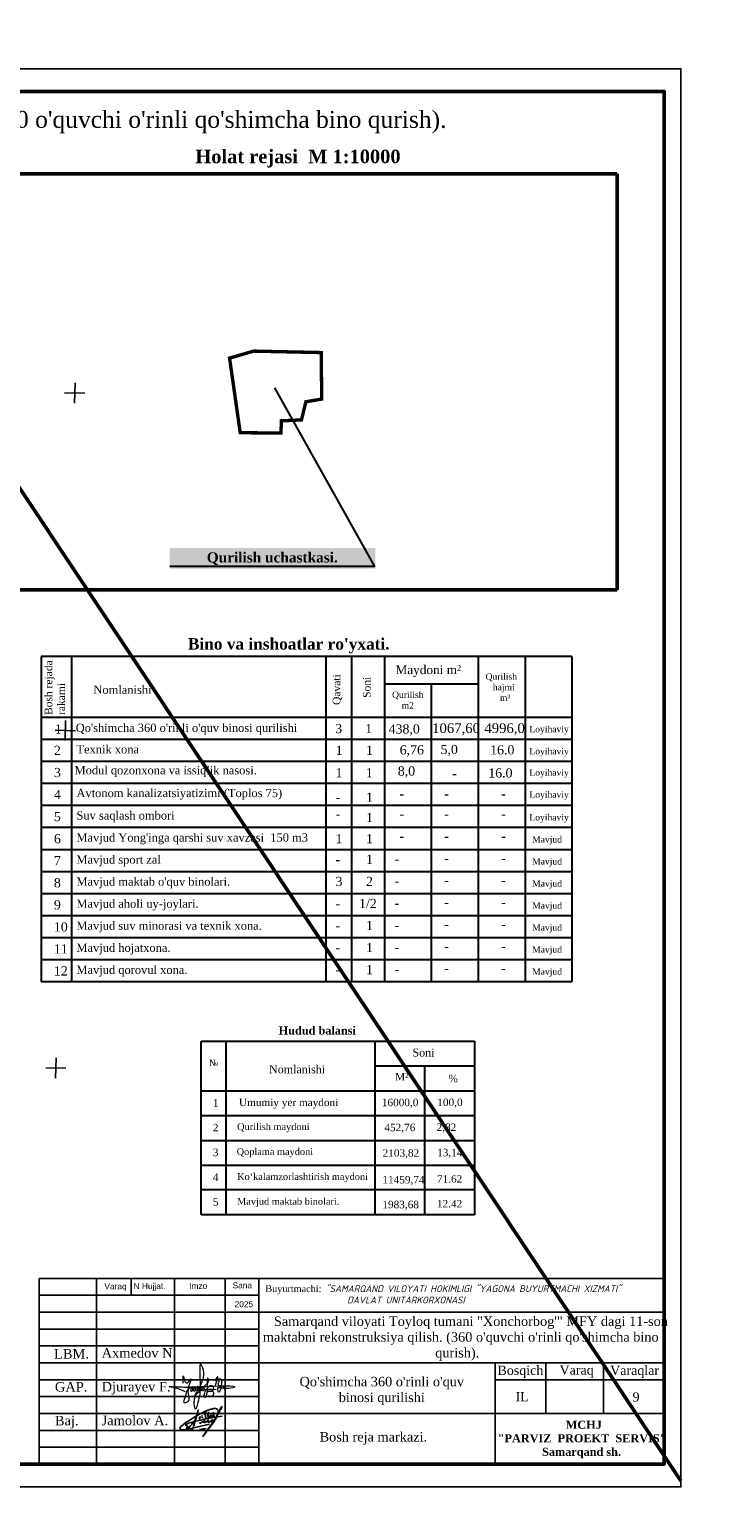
# Model space of a CAD drawing. Header units: millimetres. Extents: x -257011 to 237647566, y 2784933 to 6706507.
# Tile 225 of 256: x 9833705 to 9936959, y 5326125 to 5541990. Entities that reach past the tile are written whole.
import ezdxf

# ---------------------------------------------------------------- set-up
doc = ezdxf.new("R2010")
doc.units = ezdxf.units.MM
doc.header["$LTSCALE"] = 1000
doc.linetypes.add('ACAD_ISO02W100', pattern=[15, 12, -3])
for name, color, linetype in [('(001) Сетка', 92, 'Continuous'), ('(002) Рамка', 7, 'Continuous'), ('(040) Ограда', 7, 'Continuous')]:
    doc.layers.add(name, color=color, linetype=linetype)
doc.layers.add('Та', color=250, linetype='Continuous', lineweight=25)
doc.layers.add('Ф А С А Д', color=250, linetype='Continuous', lineweight=15)
doc.styles.add('arial', font='arial.ttf', dxfattribs={"height": 300})
doc.styles.add('Roman', font='romans')
doc.styles.get("Standard").update_dxf_attribs({"font": 'ARIALN.TTF'})
doc.styles.add('WMF-Times New Roman0', font='times.ttf')
doc.linetypes.add('KANALIS_K', pattern='A,1,["<",Standard,S=1.8,R=0,X=-0.9,Y=-0.9],3,-1,["К",Standard,S=1.8,R=0,X=-0.9,Y=-0.9],-1,10', length=16)
picture_1 = doc.add_image_def('image6.png', size_in_pixel=(1429, 926))

# ---------------------------------------------------------------- blocks, each defined once
blk = doc.blocks.new('Setka')
at = {"layer": '(001) Сетка'}
for p, q in [((-1.5, 0), (1.5, 0)), ((0, 1.5), (0, -1.5))]:
    blk.add_line(p, q, dxfattribs=at)
blk = doc.blocks.new('kjvklglhl')
at = {"layer": '(001) Сетка'}
for p in [(439.82, 524.81), (439.82, 474.81), (439.82, 424.81)]:
    blk.add_blockref('Setka', p, dxfattribs=at)
blk = doc.blocks.new('rgsxhy')
at = {"color": 5, "lineweight": 0}
for points in [[(30159764, 9369979), (30160813, 9371961), (30161022, 9373086), (30160642, 9374202), (30160529, 9371279), (30160129, 9368855), (30159952, 9368321), (30159766, 9369571), (30162641, 9370909)], [(30158604, 9370613), (30157190, 9371107), (30156449, 9371260), (30157795, 9371248), (30158983, 9371230), (30160506, 9371280), (30164964, 9371184), (30162988, 9371384), (30162918, 9371683), (30163073, 9372004)], [(30158267, 9371725), (30158292, 9372259), (30158313, 9372715), (30158693, 9371762), (30159294, 9372267), (30158930, 9370820), (30158827, 9369247), (30158463, 9369143), (30158559, 9369856), (30159235, 9371184), (30159510, 9371288), (30159540, 9370947), (30159450, 9370679), (30159339, 9370650), (30159361, 9370924), (30159747, 9371281), (30159933, 9371214), (30159918, 9370984), (30159866, 9370709), (30159740, 9370650), (30159740, 9370910), (30160119, 9371295), (30160364, 9371221), (30160282, 9370791), (30160134, 9370702), (30160156, 9370902), (30160253, 9371169), (30160416, 9371266), (30160624, 9371251), (30160631, 9370947), (30160520, 9370739), (30160416, 9370746), (30160527, 9370999), (30160698, 9371199), (30160869, 9371251), (30161010, 9371117), (30161025, 9370828), (30160854, 9370717), (30160832, 9370976), (30160958, 9371184), (30161196, 9371429), (30161627, 9371986), (30161567, 9372349), (30161322, 9370056), (30161196, 9369857), (30161032, 9369926), (30161078, 9370217), (30161143, 9370464), (30161478, 9371132), (30161961, 9371429), (30162250, 9371221), (30162198, 9370761), (30161687, 9370666), (30161515, 9370590), (30161433, 9370590), (30162154, 9370635), (30162280, 9370516), (30162243, 9370197), (30162028, 9370012), (30161575, 9370012), (30161352, 9370012), (30161322, 9370071)], [(30162509, 9371311), (30162778, 9372539), (30162525, 9372058), (30163079, 9372349), (30162934, 9370564), (30162934, 9371149), (30163657, 9371231), (30163688, 9371396), (30163665, 9371051), (30163845, 9371089), (30163853, 9371329), (30163830, 9370556)]]:
    blk.add_spline(points, degree=3, dxfattribs=at)
blk = doc.blocks.new('nerbgbdtbugbd')
at = {"color": 5, "lineweight": -2}
for points in [[(1301441, -912503, 0.3871926), (1301421, -912608, 0.2468693), (1301462, -912624, 0.1075122), (1301553, -912598, 0.0377408), (1301616, -912557, 0.0432293), (1301738, -912461), (1301856, -912351), (1302009, -912205, 0.002873), (1302157, -912056, 0.0304903), (1302203, -911998, 0.1126937), (1302215, -911961, 0.6840545), (1302174, -911935, 0.0660715), (1302090, -912059, 0.0451978), (1302060, -912132, 0.0768236), (1302054, -912193, 0.068235), (1302080, -912319, 0.2986132), (1302177, -912367, 0.1038757), (1302374, -912300, 0.0290696), (1302528, -912180), (1302675, -912025), (1302798, -911893, 0.130527), (1302852, -911776, 0.0388963), (1302856, -911737, 0.7618556), (1302821, -911725, 0.0798394), (1302802, -911765, 0.0359534), (1302781, -911857, 0.0455744), (1302785, -912031, 0.0426923), (1302803, -912110, 0.3891518), (1302905, -912166, 0.1102897), (1303059, -912099), (1303140, -912029), (1303382, -911802, 0.0334276), (1303470, -911703, 0.0129551), (1303533, -911618, 0.1437243), (1303546, -911557, 0.5877061), (1303484, -911539, 0.0594709), (1303438, -911594, 0.0548384), (1303384, -911702, 0.0606455), (1303353, -911805, 0.0833859), (1303355, -911933, 0.5059841), (1303421, -911960, 0.0746594), (1303641, -911789, 0.0267645), (1303917, -911449, 0.0698425), (1304268, -910626), (1304769, -908938, 0.0913119), (1304777, -908873, 0.6479054), (1304724, -908855, 0.1300148), (1304701, -908893), (1304249, -910540), (1303723, -912034), (1303358, -912864), (1302937, -913765), (1302456, -914865), (1303556, -912632, 0.020305), (1304025, -911521, 0.0510054), (1304177, -910920), (1304280, -910177, 0.0500611), (1304304, -909917, 0.075905), (1304266, -909734, 0.060269), (1304163, -909581, 0.2197754), (1303878, -909436, 0.0807361), (1303465, -909486, 0.0249845), (1303180, -909596, 0.0130385), (1302610, -909917, 0.0239045), (1301788, -910451), (1301162, -910954), (1300713, -911334), (1300164, -911838), (1299536, -912438), (1298972, -913021), (1298525, -913523), (1298224, -913914), (1298110, -914126), (1298090, -914220), (1298104, -914298), (1298155, -914383), (1298291, -914454), (1298501, -914462), (1298825, -914389), (1299321, -914187), (1300019, -913880), (1300989, -913450), (1303222, -912415)], [(1299333, -913786, 0.1774898), (1299290, -913897, 0.0505623), (1299288, -913979, 0.3670195), (1299369, -914060, 0.2132882), (1299452, -914018), (1299738, -913626, 0.0414268), (1300104, -913056), (1300352, -912576, 0.0300362), (1300605, -911758), (1300675, -910352), (1300613, -912033), (1300547, -912628), (1300477, -913257), (1300442, -913499), (1300421, -913685, -0.0299546), (1300383, -913939, -0.3083385), (1300235, -914061, -0.0928663), (1300150, -914038), (1299994, -913962), (1298975, -913460, -0.0731209), (1299122, -913299, -0.0362342), (1299439, -913069), (1299863, -912836), (1300474, -912500), (1301923, -911834), (1302701, -911477), (1303596, -911130), (1304048, -910967), (1305142, -910571)], [(1301318, -911619, 0.250229), (1301354, -911511, 0.4506148), (1301272, -911473, 0.5095488), (1301192, -911723), (1301276, -911779, -0.1747015), (1301313, -911832, -0.1814843), (1301299, -911884, -0.1121061), (1301133, -912001)], [(1302164, -911013), (1302123, -910754), (1302096, -910485), (1302088, -910377, 0.9456908), (1301953, -910398, 0.0931758), (1302006, -910763, 0.0597217), (1302186, -911157, -0.0340946), (1302225, -911288, 0.0218114), (1302266, -911544, 0.4516555), (1302407, -911600), (1302580, -911477)], [(1302632, -911206), (1302686, -910890, 0.0310101), (1302691, -910593, 0.0209508), (1302677, -910448, 0.2567522), (1302634, -910391, 0.3121151), (1302582, -910404, 0.0952627), (1302548, -910463, 0.0920883), (1302520, -910679, 0.0708045), (1302568, -910903), (1302690, -911214), (1302722, -911299, 0.1825801), (1302776, -911369, 0.4802348), (1302848, -911325, 0.0467012), (1302849, -911244, 0.1708854), (1302782, -911111, 0.1795677), (1302714, -911101, 0.274631), (1302670, -911163)], [(1303084, -911166), (1303158, -911060, 0.0403562), (1303221, -910954, 0.2285131), (1303216, -910835, 0.1998977), (1303176, -910809, 0.2428565), (1303076, -910850, 0.1216605), (1303030, -910969, 0.1264383), (1303060, -911097, 0.1064961), (1303128, -911174, 0.1201125), (1303186, -911200, 0.0807957), (1303282, -911200, 0.1696912), (1303389, -911132)], [(1303717, -910580), (1303523, -910848), (1303649, -910833, -0.1393412), (1303753, -910882, -0.0645393), (1303854, -911024)], [(1301637, -913772, -0.0551579), (1302758, -913351)]]:
    blk.add_lwpolyline(points, format="xyb", dxfattribs=at)
for points in [[(1301582, -911114), (1301593, -911148)], [(1301653, -911366), (1301732, -911665)], [(1303439, -910141), (1303554, -911111)]]:
    blk.add_lwpolyline(points, dxfattribs=at)
blk = doc.blocks.new('dhyjfyuk')
for p, q in [((4383414, -1184524), (4383414, -1212024)), ((4475914, -1184524), (4383414, -1184524)), ((4391914, -1184524), (4391914, -1212024)), ((4397013, -1184524), (4397013, -1187024)), ((4403414, -1184524), (4403414, -1212024)), ((4410914, -1184524), (4410914, -1212024)), ((4415914, -1184524), (4415914, -1212024)), ((4475914, -1212024), (4475914, -1184524)), ((4415914, -1187024), (4383414, -1187024)), ((4415914, -1189524), (4383414, -1189524)), ((4415914, -1189524), (4475914, -1189524)), ((4415914, -1192024), (4383414, -1192024)), ((4415914, -1194524), (4383414, -1194524)), ((4383414, -1197024), (4475914, -1197024)), ((4450914, -1212024), (4450914, -1197024)), ((4458414, -1204524), (4458414, -1197024)), ((4466914, -1204524), (4466914, -1197024)), ((4383414, -1199524), (4415914, -1199524)), ((4450914, -1199524), (4475914, -1199524)), ((4383414, -1202024), (4415914, -1202024)), ((4383414, -1204524), (4475914, -1204524)), ((4383414, -1207024), (4415914, -1207024)), ((4383414, -1209524), (4415914, -1209524))]:
    blk.add_line(p, q)
at = {"lineweight": 9, "xscale": 1.125175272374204, "yscale": 1.125175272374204, "zscale": 1.125175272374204}
blk.add_blockref('rgsxhy', (-29528647, -11744878), dxfattribs=at)
at = {"color": 5, "lineweight": 25, "xscale": 0.8159673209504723, "yscale": 0.8159673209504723, "zscale": 0.8159673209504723, "rotation": 348.2281006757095}
blk.add_blockref('nerbgbdtbugbd', (3519502, -260297, -611), dxfattribs=at)
at = {"linetype": 'ACAD_ISO02W100', "lineweight": 5, "ltscale": 70, "char_height": 883.9, "attachment_point": 1, "style": 'arial'}
for s, insert in [('Sana', (4412025, -1185111)), ('Varaq', (4393061, -1185254)), ('N Hujjat.', (4397374, -1185220)), ('Imzo', (4405607, -1185185)), ('2025', (4412332, -1187897))]:
    blk.add_mtext(s, dxfattribs=dict(at, insert=insert))
at = {"style": 'WMF-Times New Roman0'}
for s, insert, char_height, width, attachment_point in [('Buyurtmachi:{\\fISOCPEUR|b0|i1|c204|p34; "SAMARQAND VILOYATI HOKIMLIGI "YAGONA\\fISOCPEUR|b0|i1|c0|p34; \\fISOCPEUR|b0|i1|c204|p34;BUYURTMACHI XIZMATI" \\fISOCPEUR|b0|i1|c0|p34;\\P                   \\fISOCPEUR|b0|i1|c204|p34;DAVLAT UNITARKORXONASI}', (4416879, -1186878, 105406), 1000, 59035.39, 4), ('\\pi3453.25486;Samarqand viloyati Toyloq tumani "Хоnсhоrbоg\'" МFY dagi 11-son \\P\\pi1816.32378;maktabni rekonstruksiya qilish. (360 o\'quvchi o\'rinli qo\'shimcha bino \\P\\pi27327.21058;qurish).', (4414694, -1193420), 1400, 60812.6, 4), ('Axmedov N.', (4392650, -1194845), 1414.3, 17081.22, 1), ('Djurayev F.', (4392650, -1199845), 1414.29, 17081.22, 1), ("\\pt12184.088;Qo'shimcha 360 o'rinli o'quv binosi qurilishi", (4434117, -1199099), 1400, 29815.79, 2), ('Jamolov A.', (4392650, -1204845), 1414.3, 17081.22, 1), ('\\pi12888.864;{\\fTimes New Roman|b1|i0|c204|p18;\\C0;MCHJ\\P\\pi2815.884;"PARVIZ  PROEKT  SERVIS"\\P\\pi9383.364;Samarqand sh.\\C256; }', (4448452, -1205594), 1200, 29788.7, 1)]:
    blk.add_mtext(s, dxfattribs=dict(at, insert=insert, char_height=char_height, width=width, attachment_point=attachment_point))
at = {"width": 6256.98, "attachment_point": 1}
for s, insert, char_height in [('{\\fTimes New Roman|b0|i0|c204|p18;\\C1;LBM.}', (4385613, -1194981), 1414.29), ('{\\fTimes New Roman|b0|i0|c204|p18;Bosqich}', (4451239, -1197449), 1370.37), ('{\\fTimes New Roman|b0|i0|c204|p18;Varaq}', (4460421, -1197383), 1370.37), ('{\\fTimes New Roman|b0|i0|c204|p18;Varaqlar}', (4467912, -1197449), 1370.37), ('{\\fTimes New Roman|b0|i0|c0|p18;\\C1;GAP\\fTimes New Roman|b0|i0|c204|p18;.}', (4385736, -1199872), 1414.29), ('{\\fTimes New Roman|b0|i0|c204|p18;IL}', (4453907, -1201350), 1370.37), ('{\\fTimes New Roman|b0|i0|c0|p18;9}', (4471227, -1201380), 1370.37), ('{\\fTimes New Roman|b0|i0|c204|p18;\\C1;Baj.}', (4385736, -1204872), 1414.29)]:
    blk.add_mtext(s, dxfattribs=dict(at, insert=insert, char_height=char_height))

msp = doc.modelspace()

# ---------------------------------------------------------------- hatches: boundary and pattern name
at = {"layer": '(040) Ограда', "linetype": 'KANALIS_K', "ltscale": 1000}
h = msp.add_hatch(color=256, dxfattribs=at)
h.set_gradient(color1=(255, 255, 255), tint=0.41, name='INVSPHERICAL')
h.paths.add_polyline_path([(9854506.662, 5462092.263), (9884942.657, 5462092.263), (9884942.657, 5465141.535), (9854506.662, 5465141.535)])

# ---------------------------------------------------------------- linework, layer by layer
at = {"layer": '(002) Рамка', "color": 1, "lineweight": 50, "ltscale": 1000, "const_width": 500}
msp.add_lwpolyline([(9866934.514, 5494310.292), (9863361.981, 5493278.967), (9864939.731, 5482225.398), (9870962.501, 5482183.043), (9871040.558, 5483988.734), (9874000.52, 5484123.094), (9874660.014, 5486809.327), (9877001.416, 5487213.152), (9876928.33, 5494097.23), (9866934.514, 5494310.292)], dxfattribs=at)
at = {"lineweight": 50, "ltscale": 1000}
msp.add_line((9645617.687, 5754348.678), (9930171.567, 5327008.432), dxfattribs=at)
at = {"lineweight": 30}
for p, q in [((9914026.57, 5449111.454), (9835468.176, 5449111.454)), ((9835468.176, 5449111.454), (9835468.176, 5400887.157)), ((9839987.519, 5449111.454), (9839987.519, 5400887.157)), ((9877599.883, 5449111.454), (9877599.883, 5436807.302)), ((9881397.512, 5449111.454), (9881397.512, 5400887.157)), ((9886285.226, 5449111.454), (9886285.226, 5400887.157)), ((9900155.898, 5449111.454), (9900155.898, 5400887.157)), ((9907091.234, 5449111.454), (9907091.234, 5400887.157)), ((9914026.57, 5449111.454), (9914026.57, 5400887.157)), ((9886285.226, 5445025.103), (9900155.898, 5445025.103)), ((9893220.562, 5445025.103), (9893220.562, 5400887.157)), ((9914026.57, 5440072.77), (9835468.176, 5440072.77)), ((9914026.57, 5436807.302), (9835468.176, 5436807.302)), ((9877599.883, 5436807.302), (9877599.883, 5400887.157)), ((9914026.57, 5433541.834), (9835468.176, 5433541.834)), ((9914026.57, 5430276.366), (9835468.176, 5430276.366)), ((9914026.57, 5427010.899), (9835468.176, 5427010.899)), ((9914026.57, 5423745.431), (9835468.176, 5423745.431)), ((9914026.57, 5420479.963), (9835468.176, 5420479.963)), ((9914026.57, 5417214.495), (9835468.176, 5417214.495)), ((9914026.57, 5413949.028), (9835468.176, 5413949.028)), ((9914026.57, 5410683.56), (9835468.176, 5410683.56)), ((9914026.57, 5407418.092), (9835468.176, 5407418.092)), ((9914026.57, 5404152.625), (9835468.176, 5404152.625)), ((9914026.57, 5400887.157), (9835468.176, 5400887.157))]:
    msp.add_line(p, q, dxfattribs=at)
at = {"layer": 'Defpoints', "color": 6}
msp.add_lwpolyline([(9781671.567, 5536124.504), (9781671.567, 5326124.504), (9930171.567, 5326124.504), (9930171.567, 5536124.504)], close=True, dxfattribs=at)
at = {"layer": 'Та', "lineweight": 30}
for p, q in [((9859181.923, 5392132.518), (9899590.768, 5392132.518)), ((9859181.923, 5366417.799), (9859181.923, 5392132.518)), ((9862855.455, 5366417.799), (9862855.455, 5392132.518)), ((9884896.643, 5366417.799), (9884896.643, 5392132.518)), ((9899590.768, 5392132.518), (9899590.768, 5366417.799)), ((9884896.643, 5388458.987), (9899590.768, 5388458.987)), ((9892243.705, 5366417.799), (9892243.705, 5388458.987)), ((9859181.923, 5384785.455), (9899590.768, 5384785.455)), ((9859181.923, 5381111.924), (9899590.768, 5381111.924)), ((9859181.923, 5377438.393), (9899590.768, 5377438.393)), ((9859181.923, 5373764.861), (9899590.768, 5373764.861)), ((9899590.768, 5370091.33), (9859181.923, 5370091.33)), ((9899590.768, 5366417.799), (9859181.923, 5366417.799))]:
    msp.add_line(p, q, dxfattribs=at)
msp.add_lwpolyline([(9869990.748, 5488865.504), (9884820.472, 5462400.949), (9854506.662, 5462400.949)], dxfattribs=at)
at = {"layer": 'Ф А С А Д', "color": 5, "lineweight": 50}
msp.add_lwpolyline([(9645617.687, 5329487.386), (9927692.613, 5329487.386), (9927692.613, 5532761.621), (9645617.687, 5532761.621)], close=True, dxfattribs=at)

# ---------------------------------------------------------------- block references
at = {"layer": '(002) Рамка', "lineweight": 50}
msp.add_blockref('dhyjfyuk', (5451778.468, 6541511.679), dxfattribs=at)
at = {"lineweight": 5, "xscale": 999.9999999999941, "yscale": 999.9999999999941, "zscale": 999.9999999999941, "rotation": 358.3893224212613}
msp.add_blockref('kjvklglhl', (9386059.538, 4975868.643), dxfattribs=at)

# ---------------------------------------------------------------- texts
at = {"attachment_point": 4}
for s, insert, char_height, width, style in [('\\pi5289.225;Samarqand viloyati Toyloq tumani "Хоnсhоrbоg\'" МFY dagi 11-son maktabni rekonstruksiya qilish. (360 o\'quvchi o\'rinli qo\'shimcha bino qurish).', (9667906.093, 5528213.034), 2500, 224024.15487, 'WMF-Times New Roman0'), ('\\pi11644.41958;Samarqand viloyati Toyloq tumani "Хоnсhоrbоg\'" МFY dagi 11-son maktabni rekonstruksiya qilish. \\P\\pi65259.19351;(360 o\'quvchi o\'rinli qo\'shimcha bino qurish).', (9231058.377, 5373609.91), 3500, 224024.15487, 'WMF-Times New Roman0'), ('\\pi18148.64809,t23754.26974,93492.78231;{\\fArial|b0|i0|c0|p34;2.^I \\fArial|b0|i0|c204|p34;Qurilish belgilangan "A" nuqtasidan amalga oshiriladi.}', (9654250.444, 5345925.638), 1484.641859, 79822.57247, 'Roman')]:
    msp.add_mtext(s, dxfattribs=dict(at, insert=insert, char_height=char_height, width=width, style=style))
at = {"insert": (9873487.433, 5524142.41), "char_height": 2000, "width": 64130.12618, "attachment_point": 2}
msp.add_mtext('{\\fTimes New Roman|b1|i0|c0|p18;Holat rejasi  M 1:10000}', dxfattribs=at)
at = {"color": 0, "insert": (9859991.193, 5464513.098), "char_height": 1500, "width": 49520.09265, "attachment_point": 1}
msp.add_mtext('{\\fTimes New Roman|b1|i0|c204|p18;Qurilish uchastkasi.}', dxfattribs=at)
at = {"lineweight": 30, "insert": (9872119.696, 5451805.33), "char_height": 1881.80119, "width": 64772.33946, "attachment_point": 2}
msp.add_mtext("{\\fTimes New Roman|b1|i0|c204|p18;\\H0.9x;Bino va inshoatlar ro'yxati.\\P\\H1.11111x;                         }", dxfattribs=at)
at = {"color": 7, "lineweight": 30}
for s, insert, char_height, width, attachment_point in [('{\\fTimes New Roman|b0|i0|c204|p18;\\C256;Maydoni m²}', (9887917.307, 5447779.921), 1300.74342, 10115.91176, 1), ('\\pi2351.83787;{\\fTimes New Roman|b0|i0|c204|p18;\\C256;Qurilish         \\P\\pi2708.16847;  hajmi\\P\\pi3422.97631;   m³}', (9898904.831, 5446587.117), 939.4258, 8914.89017, 1), ('{\\fTimes New Roman|b0|i0|c204|p18;\\C256;Qurilish\\P    m2}', (9887411.92, 5443892.222), 939.4258, 8914.89017, 1), ('{\\fTimes New Roman|b0|i0|c0|p18;\\C256;Loyihaviy}', (9907738.798, 5438808.312), 939.4258, 8914.89017, 1), ('{\\fTimes New Roman|b0|i0|c0|p18;\\C256;Loyihaviy}', (9907738.798, 5435542.845), 939.4258, 8914.89017, 1), ('{\\fTimes New Roman|b0|i0|c0|p18;\\C256;Loyihaviy}', (9907738.798, 5431135.437), 939.4258, 8914.89017, 7), ('{\\fTimes New Roman|b0|i0|c0|p18;\\C256;Loyihaviy}', (9907738.798, 5427869.969), 939.4258, 8914.89017, 7), ('{\\fTimes New Roman|b0|i0|c0|p18;\\C256;Loyihaviy}', (9907738.798, 5425746.441), 939.4258, 8914.89017, 1), ('{\\fTimes New Roman|b0|i0|c0|p18;\\C256;Mavjud}', (9908149.319, 5422480.974), 939.4258, 8914.89017, 1), ('{\\fTimes New Roman|b0|i0|c0|p18;\\C256;Mavjud}', (9908149.319, 5419215.506), 939.4258, 8914.89017, 1), ('{\\fTimes New Roman|b0|i0|c0|p18;\\C256;Mavjud}', (9908149.319, 5415950.038), 939.4258, 8914.89017, 1), ('{\\fTimes New Roman|b0|i0|c0|p18;\\C256;Mavjud}', (9908149.319, 5412684.571), 939.4258, 8914.89017, 1), ('{\\fTimes New Roman|b0|i0|c0|p18;\\C256;Mavjud}', (9908149.319, 5409419.103), 939.4258, 8914.89017, 1), ('{\\fTimes New Roman|b0|i0|c0|p18;\\C256;Mavjud}', (9908149.319, 5406153.635), 939.4258, 8914.89017, 1), ('{\\fTimes New Roman|b0|i0|c0|p18;\\C256;Mavjud}', (9908149.319, 5402888.167), 939.4258, 8914.89017, 1)]:
    msp.add_mtext(s, dxfattribs=dict(at, insert=insert, char_height=char_height, width=width, attachment_point=attachment_point))
at = {"insert": (9884643.469, 5333303.169), "char_height": 1400, "attachment_point": 5}
msp.add_mtext('{\\fTimes New Roman|b0|i0|c204|p18;Bosh reja markazi\\fTimes New Roman|b0|i0|c0|p18;.}', dxfattribs=at)
at = {"layer": 'Та', "lineweight": 30, "char_height": 1129.83562, "width": 11414.90436, "attachment_point": 1, "rotation": 90}
for s, insert in [('{\\fTimes New Roman|b0|i0|c204|p18;Bosh rejada rakami}', (9835995.855, 5440423.222)), ('{\\fTimes New Roman|b0|i0|c204|p18;Qavati}', (9878626.997, 5441912.031)), ('{\\fTimes New Roman|b0|i0|c204|p18;Soni}', (9883108.035, 5442964.798))]:
    msp.add_mtext(s, dxfattribs=dict(at, insert=insert))
at = {"layer": 'Та', "lineweight": 30}
for s, insert, char_height, width, attachment_point in [('{\\fTimes New Roman|b0|i0|c204|p18;Nomlanishi}', (9843210.656, 5444780.937), 1220.22247, 32195.03724, 1), ('{\\fTimes New Roman|b0|i0|c204|p18;1}', (9837516.187, 5439023.512), 1355.80274, 9701.80254, 1), ("\\pt10619.49852;{\\fTimes New Roman|b0|i0|c204|p18;Qo'shimcha \\fTimes New Roman|b0|i0|c0|p18;360\\fTimes New Roman|b0|i0|c204|p18; o'rinli o'quv binosi qurilishi}", (9840593.224, 5439137.078), 1220.222468, 38871.3764, 1), ('{\\fTimes New Roman|b0|i0|c0|p18;3}', (9879007.916, 5439097.552), 1355.80274, 9701.80254, 1), ('{\\fTimes New Roman|b0|i0|c204|p18;1}', (9883444.57, 5439097.552), 1355.80274, 9701.80254, 1), ('{\\fTimes New Roman|b0|i0|c0|p18;438,0}', (9886910.66, 5439040.628), 1355.80274, 9701.80254, 1), ('{\\fTimes New Roman|b0|i0|c0|p18;1067,60}', (9893348.015, 5439197.854), 1440.96278, 10311.18757, 1), ('{\\fTimes New Roman|b0|i0|c0|p18;4996,0}', (9901080.606, 5439197.854), 1440.96278, 10311.18757, 1), ('{\\fTimes New Roman|b0|i0|c204|p18;2}', (9837367.087, 5435854.604), 1355.80274, 9701.80254, 1), ('{\\fTimes New Roman|b0|i0|c0|p18;Texnik xona}', (9840700.061, 5435957.405), 1220.22247, 34439.11093, 1), ('{\\fTimes New Roman|b0|i0|c0|p18;1}', (9879072.833, 5435881.979), 1355.80274, 9701.80254, 1), ('{\\fTimes New Roman|b0|i0|c0|p18;1}', (9883552.542, 5435881.979), 1355.80274, 9701.80254, 1), ('{\\fTimes New Roman|b0|i0|c0|p18;6,76}', (9888544.672, 5435947.565), 1355.80274, 9701.80254, 1), ('{\\fTimes New Roman|b0|i0|c0|p18;5,0}', (9894592.108, 5436004.313), 1355.80274, 9701.80254, 1), ('{\\fTimes New Roman|b0|i0|c0|p18;16.0}', (9901935.52, 5435945.76), 1355.80274, 9701.80254, 1), ('{\\fTimes New Roman|b0|i0|c204|p18;3}', (9837367.087, 5432589.136), 1355.80274, 9701.80254, 1), ('{\\fTimes New Roman|b0|i0|c0|p18;Modul qozonxona va issiqlik nasosi\\fTimes New Roman|b0|i0|c204|p18;.}', (9840419.636, 5431240.256), 1220.222468, 34439.11093, 7), ('{\\fTimes New Roman|b0|i0|c0|p18;1}', (9879050.183, 5431201.689), 1355.80274, 9701.80254, 7), ('{\\fTimes New Roman|b0|i0|c0|p18;1}', (9883529.892, 5431201.689), 1355.80274, 9701.80254, 7), ('{\\fTimes New Roman|b0|i0|c0|p18;8,0}', (9888264.246, 5431136.104), 1355.80274, 9701.80254, 7), ('{\\fTimes New Roman|b0|i0|c204|p18;-}', (9896313.068, 5431098.584), 1355.80274, 3842.8303, 7), ('{\\fTimes New Roman|b0|i0|c0|p18;16.0}', (9901655.095, 5431137.908), 1355.80274, 9701.80254, 7), ('{\\fTimes New Roman|b0|i0|c0|p18;4}', (9837367.087, 5429323.668), 1355.80274, 9701.80254, 1), ('{\\fTimes New Roman|b0|i0|c0|p18;Avtonom kanalizatsiyatizimi (Toplos 75)}', (9840700.061, 5427860.795), 1220.22247, 34439.11093, 7), ('{\\fTimes New Roman|b0|i0|c0|p18;-}', (9879072.833, 5427577.594), 1355.80274, 9701.80254, 7), ('{\\fTimes New Roman|b0|i0|c204|p18;1}', (9883552.542, 5427577.594), 1355.80274, 9701.80254, 7), ('{\\fTimes New Roman|b0|i0|c0|p18;-}', (9888506.65, 5428093.658), 1355.80274, 9701.80254, 7), ('{\\fTimes New Roman|b0|i0|c0|p18;-}', (9895138.041, 5428093.658), 1355.80274, 9701.80254, 7), ('{\\fTimes New Roman|b0|i0|c0|p18;-}', (9903545.424, 5428093.658), 1355.80274, 9701.80254, 7), ('{\\fTimes New Roman|b0|i0|c0|p18;5}', (9837367.087, 5426058.201), 1355.80274, 9701.80254, 1), ('{\\fTimes New Roman|b0|i0|c0|p18;Suv saqlash ombori}', (9840700.061, 5426161.002), 1220.22247, 38871.3764, 1), ('{\\fTimes New Roman|b0|i0|c0|p18;-}', (9879072.833, 5426444.204), 1355.80274, 9701.80254, 1), ('{\\fTimes New Roman|b0|i0|c204|p18;1}', (9883566.418, 5425935.421), 1355.80274, 9701.80254, 1), ('{\\fTimes New Roman|b0|i0|c0|p18;-}', (9888506.65, 5426444.204), 1355.80274, 9701.80254, 1), ('{\\fTimes New Roman|b0|i0|c0|p18;-}', (9895138.041, 5426444.204), 1355.80274, 9701.80254, 1), ('{\\fTimes New Roman|b0|i0|c0|p18;-}', (9903545.424, 5426444.204), 1355.80274, 9701.80254, 1), ('{\\fTimes New Roman|b0|i0|c0|p18;6}', (9837367.087, 5422792.733), 1355.80274, 9701.80254, 1), ("{\\fTimes New Roman|b0|i0|c0|p18;Mavjud Yong'inga qarshi suv xavzasi  150 m3}", (9840700.061, 5422895.534), 1220.22247, 34439.11093, 1), ('{\\fTimes New Roman|b0|i0|c204|p18;1}', (9879044.41, 5422791.369), 1355.80274, 9701.80254, 1), ('{\\fTimes New Roman|b0|i0|c0|p18;1}', (9883552.542, 5422793.375), 1355.80274, 9701.80254, 1), ('{\\fTimes New Roman|b0|i0|c0|p18;-}', (9888506.65, 5423178.736), 1355.80274, 9701.80254, 1), ('{\\fTimes New Roman|b0|i0|c0|p18;-}', (9895138.041, 5423178.736), 1355.80274, 9701.80254, 1), ('{\\fTimes New Roman|b0|i0|c0|p18;-}', (9903545.424, 5423178.736), 1355.80274, 9701.80254, 1), ('{\\fTimes New Roman|b0|i0|c0|p18;7}', (9837367.087, 5419527.265), 1355.80274, 9701.80254, 1), ('{\\fTimes New Roman|b0|i0|c0|p18;Mavjud sport zal}', (9840700.061, 5419630.067), 1220.22247, 34439.11093, 1), ('{\\fTimes New Roman|b0|i0|c0|p18;-}', (9879048.853, 5419721.585), 1355.80274, 9701.80254, 1), ('{\\fTimes New Roman|b0|i0|c204|p18;1}', (9883552.542, 5419725.202), 1355.80274, 9701.80254, 1), ('{\\fTimes New Roman|b0|i0|c0|p18;-}', (9887778.079, 5419789.303), 1355.80274, 9701.80254, 1), ('{\\fTimes New Roman|b0|i0|c0|p18;-}', (9895138.041, 5419913.268), 1355.80274, 9701.80254, 1), ('{\\fTimes New Roman|b0|i0|c0|p18;-}', (9903545.424, 5419913.268), 1355.80274, 9701.80254, 1), ('{\\fTimes New Roman|b0|i0|c0|p18;8}', (9837367.087, 5416261.798), 1355.80274, 9701.80254, 1), ("{\\fTimes New Roman|b0|i0|c0|p18;Mavjud maktab o'quv binolari.}", (9840700.061, 5416364.599), 1220.22247, 34439.11093, 1), ('{\\fTimes New Roman|b0|i0|c0|p18;3}', (9879048.853, 5416456.118), 1355.80274, 9701.80254, 1), ('{\\fTimes New Roman|b0|i0|c0|p18;2}', (9883552.542, 5416459.734), 1355.80274, 9701.80254, 1), ('{\\fTimes New Roman|b0|i0|c0|p18;-}', (9887778.079, 5416523.835), 1355.80274, 9701.80254, 1), ('{\\fTimes New Roman|b0|i0|c0|p18;-}', (9895138.041, 5416647.801), 1355.80274, 9701.80254, 1), ('{\\fTimes New Roman|b0|i0|c0|p18;-}', (9903545.424, 5416647.801), 1355.80274, 9701.80254, 1), ('{\\fTimes New Roman|b0|i0|c0|p18;9}', (9837367.087, 5412996.33), 1355.80274, 9701.80254, 1), ('{\\fTimes New Roman|b0|i0|c0|p18;Mavjud aholi uy-joylari.}', (9840700.061, 5413099.131), 1220.22247, 34439.11093, 1), ('{\\fTimes New Roman|b0|i0|c0|p18;-}', (9879048.853, 5413190.65), 1355.80274, 9701.80254, 1), ('{\\fTimes New Roman|b0|i0|c0|p18;1/2}', (9882528.773, 5413194.267), 1355.80274, 9701.80254, 1), ('{\\fTimes New Roman|b0|i0|c0|p18;-}', (9887778.079, 5413258.367), 1355.80274, 9701.80254, 1), ('{\\fTimes New Roman|b0|i0|c0|p18;-}', (9895138.041, 5413382.333), 1355.80274, 9701.80254, 1), ('{\\fTimes New Roman|b0|i0|c0|p18;-}', (9903545.424, 5413382.333), 1355.80274, 9701.80254, 1), ('{\\fTimes New Roman|b0|i0|c0|p18;10}', (9837367.087, 5409730.862), 1355.80274, 9701.80254, 1), ('{\\fTimes New Roman|b0|i0|c0|p18;Mavjud suv minorasi va texnik xona.}', (9840700.061, 5409833.664), 1220.22247, 38871.3764, 1), ('{\\fTimes New Roman|b0|i0|c0|p18;1}', (9883552.542, 5409928.799), 1355.80274, 9701.80254, 1), ('{\\fTimes New Roman|b0|i0|c0|p18;-}', (9879048.853, 5409925.182), 1355.80274, 9701.80254, 1), ('{\\fTimes New Roman|b0|i0|c0|p18;-}', (9887778.079, 5409992.899), 1355.80274, 9701.80254, 1), ('{\\fTimes New Roman|b0|i0|c0|p18;-}', (9895138.041, 5410116.865), 1355.80274, 9701.80254, 1), ('{\\fTimes New Roman|b0|i0|c0|p18;-}', (9903545.424, 5410116.865), 1355.80274, 9701.80254, 1), ('{\\fTimes New Roman|b0|i0|c0|p18;11}', (9837367.087, 5406465.394), 1355.80274, 9701.80254, 1), ('{\\fTimes New Roman|b0|i0|c0|p18;Mavjud hojatxona.}', (9840700.061, 5406568.196), 1220.22247, 38871.3764, 1), ('{\\fTimes New Roman|b0|i0|c0|p18;-}', (9879048.853, 5406659.715), 1355.80274, 9701.80254, 1), ('{\\fTimes New Roman|b0|i0|c0|p18;1}', (9883552.542, 5406663.331), 1355.80274, 9701.80254, 1), ('{\\fTimes New Roman|b0|i0|c0|p18;-}', (9887778.079, 5406727.432), 1355.80274, 9701.80254, 1), ('{\\fTimes New Roman|b0|i0|c0|p18;-}', (9895138.041, 5406851.397), 1355.80274, 9701.80254, 1), ('{\\fTimes New Roman|b0|i0|c0|p18;-}', (9903545.424, 5406851.397), 1355.80274, 9701.80254, 1), ('{\\fTimes New Roman|b0|i0|c0|p18;12}', (9837367.087, 5403199.927), 1355.80274, 9701.80254, 1), ('{\\fTimes New Roman|b0|i0|c0|p18;Mavjud qorovul xona.}', (9840700.061, 5403302.728), 1220.22247, 38871.3764, 1), ('{\\fTimes New Roman|b0|i0|c0|p18;1}', (9883552.542, 5403397.863), 1355.80274, 9701.80254, 1), ('{\\fTimes New Roman|b0|i0|c0|p18;-}', (9879048.853, 5403394.247), 1355.80274, 9701.80254, 1), ('{\\fTimes New Roman|b0|i0|c0|p18;-}', (9887778.079, 5403461.964), 1355.80274, 9701.80254, 1), ('{\\fTimes New Roman|b0|i0|c0|p18;-}', (9895138.041, 5403585.93), 1355.80274, 9701.80254, 1), ('{\\fTimes New Roman|b0|i0|c0|p18;-}', (9903545.424, 5403585.93), 1355.80274, 9701.80254, 1)]:
    msp.add_mtext(s, dxfattribs=dict(at, insert=insert, char_height=char_height, width=width, attachment_point=attachment_point))
at = {"layer": 'Та', "attachment_point": 1}
for s, insert, char_height, width in [('{\\fTimes New Roman|b1|i0|c204|p18;Hudud balansi}', (9870621.552, 5394307.559), 1200, 20311.27049), ('{\\fTimes New Roman|b0|i0|c204|p18;Soni}', (9890439.234, 5391024.514), 1175.53003, 10298.28562), ('{\\fTimes New Roman|b0|i0|c204|p18; \\fTimes New Roman|b0|i0|c204|p0;\\H0.875x;№\\fTimes New Roman|b0|i0|c204|p18;\\H1.143x; }', (9859897.305, 5389392.335), 1102.059404, 10298.28562), ('{\\fTimes New Roman|b0|i0|c204|p18;Nomlanishi}', (9869209.647, 5388550.44), 1175.53003, 10298.28562), ('{\\fTimes New Roman|b0|i0|c204|p18;М²}', (9887867.67, 5387403.842), 1102.0594, 4376.03594), ('{\\fTimes New Roman|b0|i0|c204|p18;%}', (9895770.22, 5387149.217), 1102.0594, 3820.5479), ('{\\fTimes New Roman|b0|i0|c204|p18;1}', (9860890.556, 5383547.869), 1102.0594, 7886.07545), ('{\\fTimes New Roman|b0|i0|c204|p18; Umumiy yer maydoni}', (9864339.783, 5383609.104), 1102.0594, 16483.14864), ('{\\fTimes New Roman|b0|i0|c0|p18;16000\\fTimes New Roman|b0|i0|c204|p18;,\\fTimes New Roman|b0|i0|c0|p18;0}', (9885898.927, 5383598.705), 1102.059404, 6344.77888), ('{\\fTimes New Roman|b0|i0|c204|p18;100,0}', (9894111.898, 5383621.047), 1102.0594, 5478.87059), ('{\\fTimes New Roman|b0|i0|c204|p18;2}', (9860890.556, 5379874.338), 1102.0594, 7886.07545), ('{\\fTimes New Roman|b0|i0|c204|p18;Qurilish maydoni}', (9864481.638, 5379968.769), 1010.22112, 14680.39155), ('{\\fTimes New Roman|b0|i0|c0|p18;452\\fTimes New Roman|b0|i0|c204|p18;,\\fTimes New Roman|b0|i0|c0|p18;76}', (9886275.81, 5379901.946), 1102.059404, 5967.89572), ('{\\fTimes New Roman|b0|i0|c0|p18;2\\fTimes New Roman|b0|i0|c204|p18;,\\fTimes New Roman|b0|i0|c0|p18;82}', (9894000.959, 5379928.76), 1102.059404, 5589.80934), ('{\\fTimes New Roman|b0|i0|c204|p18;3}', (9860890.556, 5376200.807), 1102.0594, 7886.07545), ('{\\fTimes New Roman|b0|i0|c204|p18;Qoplama maydoni}', (9864410.712, 5376277.497), 1010.22112, 13162.53057), ('{\\fTimes New Roman|b0|i0|c0|p18;2103,82}', (9886016.798, 5376115.812), 1102.0594, 5887.42622), ('{\\fTimes New Roman|b0|i0|c0|p18;13,14}', (9894081.435, 5376182.61), 1102.0594, 5509.33358), ('{\\fTimes New Roman|b0|i0|c204|p18;4}', (9860890.556, 5372527.275), 1102.0594, 7886.07545), ('{\\fTimes New Roman|b0|i0|c204|p18;Ko‘kalamzorlashtirish maydoni}', (9864481.638, 5372579.62), 1010.22112, 19655.06937), ('{\\fTimes New Roman|b0|i0|c0|p18;11459,74}', (9885980.744, 5372162.65), 1102.0594, 6262.96098), ('{\\fTimes New Roman|b0|i0|c0|p18;71\\fTimes New Roman|b0|i0|c204|p18;.\\fTimes New Roman|b0|i0|c0|p18;62}', (9894054.603, 5372275.219), 1102.059404, 5536.1651), ('{\\fTimes New Roman|b0|i0|c0|p18;5}', (9860890.556, 5368853.744), 1102.0594, 7886.07545), ('{\\fTimes New Roman|b0|i0|c0|p18;Mavjud maktab binolari.}', (9864481.638, 5368906.088), 1010.22112, 19655.06937), ('{\\fTimes New Roman|b0|i0|c0|p18;12\\fTimes New Roman|b0|i0|c204|p18;.\\fTimes New Roman|b0|i0|c0|p18;42}', (9894054.603, 5368601.687), 1102.059404, 5536.1651), ('{\\fTimes New Roman|b0|i0|c0|p18;1983,68}', (9885980.744, 5368489.119), 1102.0594, 6262.96098)]:
    msp.add_mtext(s, dxfattribs=dict(at, insert=insert, char_height=char_height, width=width))

# ---------------------------------------------------------------- pictures from other files: only their frames are drawn
at = {"lineweight": 50, "ltscale": 1000}
image = msp.add_image(picture_1, insert=(9825707.536, 5458983.774), size_in_units=(95014.626, 61570.01), dxfattribs=at)
image.dxf.flags = 7

doc.saveas('drawing.dxf')
